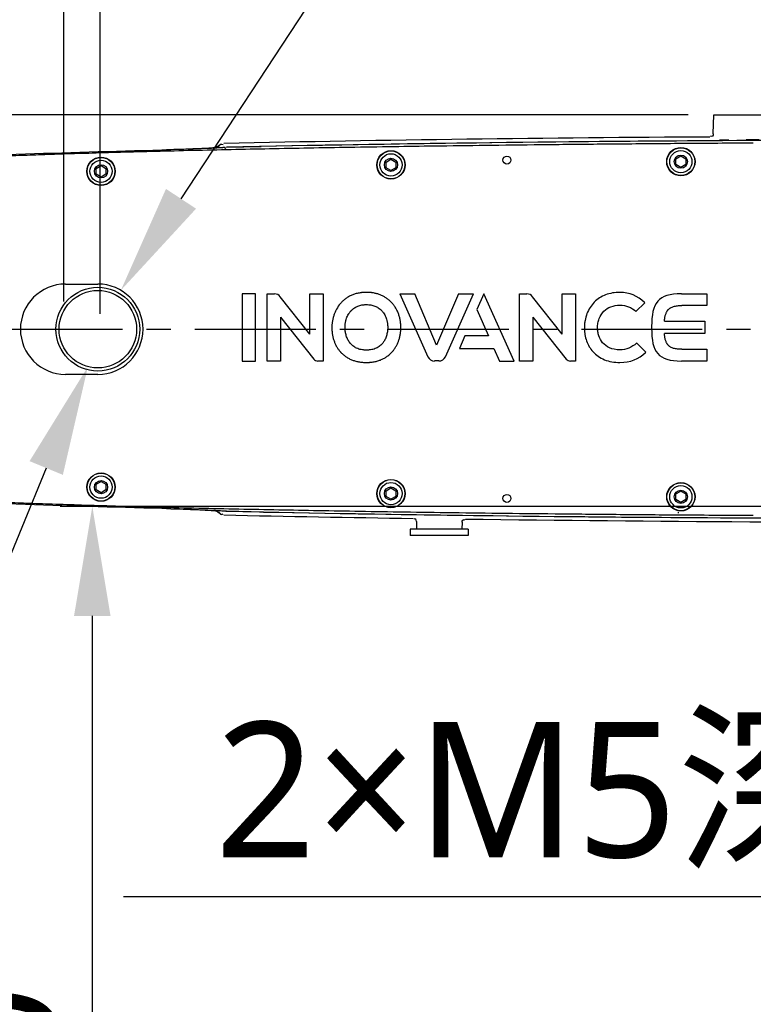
# Model space of a CAD drawing. Header units: millimetres. Extents: x 7426 to 8300, y 124 to 421.
# Tile 56 of 135: x 7979 to 7991, y 263 to 279. Entities that reach past the tile are written whole.
import ezdxf
from ezdxf import colors
from ezdxf.entities.mleader import LeaderData, LeaderLine
from ezdxf.math import Vec2, Vec3

# ---------------------------------------------------------------- set-up
doc = ezdxf.new("R2010")
doc.units = ezdxf.units.MM
doc.linetypes.add('BANKLINE1', pattern=[5.5, 4, -1.5])
doc.linetypes.add('CENTER', pattern=[0.6, 0.375, -0.075, 0.075, -0.075])
for name, color, linetype in [('00_COMPONENTS', 7, 'BANKLINE1'), ('BREP_1_DXF_CONTINUOUS_LINE', 7, 'Continuous'), ('BREP_2_DXF_CONTINUOUS_LINE', 7, 'Continuous'), ('BREP_3_DXF_CONTINUOUS_LINE', 7, 'Continuous'), ('BREP_4_DXF_CONTINUOUS_LINE', 7, 'Continuous'), ('BREP_5_DXF_CONTINUOUS_LINE', 7, 'Continuous'), ('BREP_6_DXF_CONTINUOUS_LINE', 7, 'Continuous'), ('BREP_7_DXF_CONTINUOUS_LINE', 7, 'Continuous'), ('BREP_8_DXF_CONTINUOUS_LINE', 7, 'Continuous'), ('DIM', 7, 'Continuous'), ('外形图', 7, 'Continuous')]:
    doc.layers.add(name, color=color, linetype=linetype)
doc.styles.add('微软雅黑', font='msyh.ttc')
doc.dimstyles.new('尺寸标注_1_20比例', dxfattribs={"dimtxt": 2.1, "dimasz": 1.7, "dimexe": 0.5, "dimexo": 0.4, "dimgap": 0.5, "dimtad": 1, "dimdec": 1, "dimlfac": 20, "dimdsep": 46, "dimtxsty": '微软雅黑', "dimcen": 0.09, "dimadec": 0, "dimazin": 0, "dimtp": 0.01, "dimtm": 0.01, "dimtfac": 1, "dimtdec": 1, "dimtofl": 0, "dimtmove": 0, "dimatfit": 3, "dimfxl": 1, "dimtolj": 1, "dimarcsym": 0})

# ---------------------------------------------------------------- blocks, each defined once
blk = doc.blocks.new('*D1463')
at = {"layer": 'Defpoints', "color": 0}
for p in [(7976.553, 285.592), (7972.253, 275.094), (7976.553, 275.094)]:
    blk.add_point(p, dxfattribs=at)
at = {"layer": '外形图', "color": 0, "lineweight": -2, "ltscale": 20}
for p, q in [((7972.253, 275.494), (7972.253, 286.092)), ((7976.553, 275.494), (7976.553, 286.092)), ((7970.553, 285.592), (7968.853, 285.592)), ((7972.253, 285.592), (7976.553, 285.592)), ((7978.253, 285.592), (7979.953, 285.592))]:
    blk.add_line(p, q, dxfattribs=at)
at = {"layer": '外形图', "color": 0}
for points in [[(7970.553, 285.309), (7970.553, 285.876), (7972.253, 285.592)], [(7978.253, 285.876), (7978.253, 285.309), (7976.553, 285.592)]]:
    blk.add_solid(points, dxfattribs=at)
at = {"layer": '外形图', "color": 0, "insert": (7974.403, 287.177), "char_height": 2.1, "attachment_point": 5, "style": '微软雅黑'}
blk.add_mtext('\\A1;86', dxfattribs=at)
blk = doc.blocks.new('*D1504')
at = {"layer": '00_COMPONENTS', "color": 0, "linetype": 'ByBlock', "lineweight": -2, "ltscale": 20}
for p, q in [((7979.978, 274.177), (7979.978, 280.905)), ((7980.538, 273.985), (7980.538, 280.905)), ((7978.278, 280.405), (7976.578, 280.405)), ((7982.238, 280.405), (7983.938, 280.405))]:
    blk.add_line(p, q, dxfattribs=at)
at = {"layer": '00_COMPONENTS', "color": 0}
for points in [[(7978.278, 280.122), (7978.278, 280.689), (7979.978, 280.405)], [(7982.238, 280.689), (7982.238, 280.122), (7980.538, 280.405)]]:
    blk.add_solid(points, dxfattribs=at)
at = {"layer": 'Defpoints', "color": 0}
for p in [(7979.978, 280.405), (7979.978, 273.777), (7980.538, 273.585)]:
    blk.add_point(p, dxfattribs=at)
at = {"layer": '00_COMPONENTS', "color": 0, "insert": (7980.282, 281.996), "char_height": 2.1, "attachment_point": 5, "style": '微软雅黑'}
blk.add_mtext('\\A1;\\A1;10', dxfattribs=at)
blk = doc.blocks.new('123')
at = {"layer": 'BREP_1_DXF_CONTINUOUS_LINE', "color": 7, "linetype": 'Continuous'}
for p, q in [((17.5, -10.43), (17.5, 0.01)), ((17.5, 0.01), (20.95, 0.01)), ((20.95, 0.01), (20.95, -17.36)), ((6.49, -17.36), (6.49, -0.01)), ((6.49, -0.01), (8.36, -0.01)), ((17.5, -10.43), (9.85, -0.75)), ((9.93, -6.02), (9.93, -17.36)), ((9.93, -6.02), (18.52, -16.84)), ((9.93, -17.36), (6.49, -17.36)), ((20.95, -17.36), (19.59, -17.36))]:
    blk.add_line(p, q, dxfattribs=at)
for points in [[(9.85, -0.75), (9.5, -0.3), (8.96, -0.01), (8.36, -0.01)], [(18.52, -16.84), (18.77, -17.16), (19.16, -17.36), (19.59, -17.36)]]:
    blk.add_open_spline(points, degree=3, dxfattribs=at)
at = {"layer": 'BREP_2_DXF_CONTINUOUS_LINE', "color": 7, "linetype": 'Continuous'}
for p, q in [((62.43, 0), (60.62, -4.03)), ((70.21, -17.35), (62.43, 0)), ((60.62, -4.03), (63.61, -10.89)), ((57.54, -10.89), (56.1, -14.12)), ((63.61, -10.89), (57.54, -10.89)), ((56.1, -14.12), (65.01, -14.12)), ((65.01, -14.12), (66.45, -17.35)), ((66.45, -17.35), (70.21, -17.35))]:
    blk.add_line(p, q, dxfattribs=at)
at = {"layer": 'BREP_3_DXF_CONTINUOUS_LINE', "color": 7, "linetype": 'Continuous'}
for p, q in [((40.7, 0), (47.98, -16.24)), ((40.7, 0), (44.56, 0)), ((50.23, -13.26), (44.56, 0)), ((55.9, 0), (50.23, -13.26)), ((52.47, -16.24), (59.76, 0)), ((55.9, 0), (59.76, 0)), ((50.77, -17.34), (49.69, -17.34))]:
    blk.add_line(p, q, dxfattribs=at)
for centre, start, end in [((49.69, -15.48), 204.0204, 270.0145), ((50.77, -15.47), 270.0224, 335.7905)]:
    blk.add_arc(centre, 1.87, start, end, dxfattribs=at)
at = {"layer": 'BREP_4_DXF_CONTINUOUS_LINE', "color": 7, "linetype": 'Continuous'}
for p, q in [((101.69, -4.59), (104, -2.36)), ((104, -2.36), (103.92, -2.28)), ((101.61, -4.52), (101.69, -4.59)), ((101.86, -12.68), (101.78, -12.76)), ((104.22, -15.06), (101.86, -12.68)), ((104.14, -15.14), (104.22, -15.06))]:
    blk.add_line(p, q, dxfattribs=at)
for points, knots in [([(97.55, 0.37), (96.21, 0.37), (94.34, 0.04), (92.24, -1.01), (90.89, -2.11), (89.78, -3.49), (88.97, -5.1), (88.56, -6.58), (88.39, -7.82), (88.35, -8.76), (88.39, -9.67), (88.54, -10.82), (88.9, -12.19), (89.58, -13.68), (90.57, -15.04), (91.87, -16.19), (94.06, -17.36), (96.07, -17.72), (97.55, -17.72)], [0, 0, 0, 0, 0.123703, 0.185554, 0.247405, 0.309485, 0.371565, 0.433646, 0.464686, 0.495726, 0.524925, 0.554123, 0.612521, 0.670919, 0.729317, 0.796987, 0.864658, 1, 1, 1, 1]), ([(97.55, -14.46), (95.44, -14.46), (93.27, -13.36), (92.13, -11.17), (91.82, -9.81), (91.73, -8.7), (91.83, -7.54), (92.25, -6.02), (93.27, -4.4), (95.13, -3.21), (96.7, -2.93), (97.55, -2.93)], [0, 0, 0, 0, 0.228721, 0.343081, 0.400261, 0.457441, 0.526086, 0.59473, 0.732019, 0.866009, 1, 1, 1, 1])]:
    blk.add_open_spline(points, degree=3, knots=knots, dxfattribs=at)
for points in [[(103.92, -2.28), (102.16, -0.55), (99.96, 0.37), (97.55, 0.37)], [(97.55, -2.93), (99.13, -2.93), (100.57, -3.5), (101.61, -4.52)], [(101.78, -12.76), (100.73, -13.81), (99.11, -14.46), (97.55, -14.46)], [(97.55, -17.72), (100.15, -17.72), (102.43, -16.83), (104.14, -15.14)]]:
    blk.add_open_spline(points, degree=3, dxfattribs=at)
at = {"layer": 'BREP_5_DXF_CONTINUOUS_LINE', "color": 7, "linetype": 'Continuous'}
blk.add_line((32.11, -17.72), (32.86, -17.69), dxfattribs=at)
for points, knots in [([(32.1, 0.37), (32.09, 0.37), (32.08, 0.37), (32.05, 0.37), (32.01, 0.37), (31.95, 0.37), (31.88, 0.36), (31.79, 0.36), (31.67, 0.36), (31.48, 0.35), (31.25, 0.34), (30.98, 0.31), (30.72, 0.28), (30.37, 0.23), (29.95, 0.16), (29.46, 0.04), (28.84, -0.14), (28.1, -0.43), (27.3, -0.85), (26.57, -1.35), (25.91, -1.92), (25.13, -2.75), (24.49, -3.69), (24, -4.7), (23.7, -5.48), (23.5, -6.16), (23.38, -6.7), (23.31, -7.12), (23.25, -7.53), (23.21, -7.88), (23.19, -8.15), (23.19, -8.33), (23.18, -8.46), (23.18, -8.57), (23.18, -8.65), (23.18, -8.71), (23.18, -8.75), (23.18, -8.78), (23.18, -8.79), (23.18, -8.81), (23.18, -8.84), (23.18, -8.89), (23.18, -8.94), (23.18, -9.02), (23.18, -9.11), (23.19, -9.26), (23.2, -9.44), (23.21, -9.66), (23.23, -9.88), (23.26, -10.17), (23.32, -10.52), (23.4, -10.95), (23.52, -11.5), (23.73, -12.17), (24.04, -12.93), (24.35, -13.54), (24.63, -14), (24.85, -14.33), (25.05, -14.59), (25.2, -14.77), (25.29, -14.88), (25.35, -14.95), (25.43, -15.04), (25.53, -15.15), (25.71, -15.34), (25.98, -15.59), (26.32, -15.88), (26.8, -16.24), (27.43, -16.64), (28.25, -17.03), (29.13, -17.33), (30.07, -17.55), (30.89, -17.66), (31.57, -17.71), (31.93, -17.72), (32.11, -17.72), (32.11, -17.72)], [0, 0, 0, 0, 0.000325, 0.000651, 0.001301, 0.002602, 0.003903, 0.005204, 0.007806, 0.010409, 0.015613, 0.020817, 0.026021, 0.031226, 0.041634, 0.052043, 0.062451, 0.083269, 0.104086, 0.124903, 0.14572, 0.166537, 0.208171, 0.228989, 0.249806, 0.270623, 0.281031, 0.29144, 0.301849, 0.312257, 0.317461, 0.322666, 0.325268, 0.32787, 0.330472, 0.331773, 0.332424, 0.333074, 0.333725, 0.334375, 0.335676, 0.338279, 0.340881, 0.343483, 0.348687, 0.353891, 0.3643, 0.374709, 0.385117, 0.395526, 0.416343, 0.43716, 0.457977, 0.499612, 0.541246, 0.58288, 0.603697, 0.624514, 0.645332, 0.65574, 0.660944, 0.666149, 0.671353, 0.676557, 0.686966, 0.707783, 0.7286, 0.749417, 0.791052, 0.832686, 0.87432, 0.915954, 0.957589, 0.978406, 0.999223, 1, 1, 1, 1]), ([(35.91, -17), (36.19, -16.88), (36.74, -16.62), (37.37, -16.22), (37.84, -15.85), (38.13, -15.61), (38.34, -15.4), (38.5, -15.24), (38.63, -15.11), (38.73, -15), (38.81, -14.91), (38.87, -14.84), (38.96, -14.73), (39.1, -14.55), (39.3, -14.29), (39.52, -13.96), (39.8, -13.5), (40.11, -12.89), (40.42, -12.13), (40.66, -11.33), (40.84, -10.5), (40.94, -9.78), (40.97, -9.27), (40.98, -9.01), (40.99, -8.86), (40.99, -8.75), (40.99, -8.63), (40.99, -8.47), (40.98, -8.19), (40.96, -7.8), (40.91, -7.33), (40.81, -6.71), (40.64, -5.96), (40.36, -5.09), (39.99, -4.26), (39.55, -3.47), (39.12, -2.87), (38.74, -2.42), (38.43, -2.09), (38.13, -1.8), (37.7, -1.44), (37.14, -1.02), (36.41, -0.6), (35.76, -0.31), (35.22, -0.11), (34.8, 0.01), (34.38, 0.12), (33.94, 0.21), (33.57, 0.27), (33.26, 0.31), (33.04, 0.33), (32.84, 0.34), (32.69, 0.35), (32.57, 0.36), (32.45, 0.36), (32.35, 0.36), (32.27, 0.37), (32.22, 0.37), (32.18, 0.37), (32.16, 0.37), (32.13, 0.37), (32.11, 0.37), (32.1, 0.37), (32.1, 0.37), (32.1, 0.37)], [0, 0, 0, 0, 0.035714, 0.071429, 0.089286, 0.107143, 0.116071, 0.125, 0.133929, 0.138393, 0.142857, 0.147321, 0.151786, 0.160714, 0.178571, 0.196429, 0.214286, 0.25, 0.285714, 0.321429, 0.357143, 0.392857, 0.410714, 0.419643, 0.424107, 0.428571, 0.433036, 0.4375, 0.446429, 0.464286, 0.482143, 0.5, 0.535714, 0.571429, 0.607143, 0.642857, 0.678571, 0.696429, 0.714286, 0.732143, 0.75, 0.785714, 0.821429, 0.857143, 0.875, 0.892857, 0.910714, 0.928571, 0.946429, 0.955357, 0.964286, 0.973214, 0.977679, 0.982143, 0.986607, 0.991071, 0.993304, 0.995536, 0.996652, 0.997768, 0.998884, 0.999442, 0.999721, 1, 1, 1, 1]), ([(36.74, -12.09), (36.61, -12.31), (36.28, -12.8), (35.6, -13.48), (34.82, -13.97), (34.08, -14.26), (33.48, -14.42), (32.93, -14.5), (32.46, -14.53), (32.09, -14.54), (31.73, -14.53), (31.26, -14.5), (30.71, -14.42), (30.11, -14.26), (29.38, -13.97), (28.59, -13.49), (27.85, -12.74), (27.37, -12.01), (27.08, -11.37), (26.9, -10.88), (26.77, -10.37), (26.68, -9.94), (26.63, -9.6), (26.61, -9.38), (26.59, -9.21), (26.58, -9.08), (26.58, -8.97), (26.58, -8.89), (26.58, -8.85), (26.57, -8.82), (26.57, -8.8), (26.57, -8.77), (26.57, -8.72), (26.57, -8.65), (26.57, -8.57), (26.57, -8.46), (26.58, -8.33), (26.59, -8.11), (26.61, -7.84), (26.66, -7.52), (26.71, -7.21), (26.81, -6.8), (26.96, -6.31), (27.19, -5.75), (27.41, -5.34), (27.55, -5.12), (27.59, -5.06)], [0, 0, 0, 0, 0.037506, 0.090006, 0.142507, 0.168757, 0.195007, 0.221257, 0.234382, 0.247507, 0.260632, 0.273757, 0.300007, 0.326257, 0.352508, 0.405008, 0.457508, 0.510008, 0.536258, 0.562508, 0.588759, 0.615009, 0.628134, 0.641259, 0.647821, 0.654384, 0.660946, 0.664228, 0.665868, 0.667509, 0.66915, 0.67079, 0.674071, 0.680634, 0.687197, 0.693759, 0.706884, 0.720009, 0.746259, 0.772509, 0.79876, 0.82501, 0.87751, 0.93001, 0.98251, 1, 1, 1, 1]), ([(27.59, -5.06), (27.66, -4.95), (27.79, -4.77), (27.97, -4.55), (28.1, -4.41), (28.17, -4.34), (28.2, -4.3)], [0, 0, 0, 0, 0.400072, 0.700036, 0.850018, 1, 1, 1, 1]), ([(28.2, -4.3), (28.23, -4.27), (28.29, -4.21), (28.42, -4.09), (28.64, -3.89), (28.99, -3.64), (29.43, -3.37), (29.91, -3.16), (30.41, -2.99), (30.94, -2.88), (31.41, -2.82), (31.8, -2.79), (32.2, -2.78), (32.68, -2.8), (33.42, -2.9), (34.11, -3.08), (34.73, -3.36), (35.17, -3.62), (35.51, -3.87), (35.74, -4.06), (35.86, -4.18), (35.95, -4.27), (36.05, -4.38), (36.18, -4.52), (36.4, -4.78), (36.67, -5.18), (36.96, -5.71), (37.19, -6.27), (37.35, -6.76), (37.44, -7.17), (37.5, -7.49), (37.55, -7.81), (37.57, -8.08), (37.58, -8.3), (37.59, -8.43), (37.59, -8.55), (37.59, -8.63), (37.59, -8.7), (37.59, -8.75), (37.59, -8.78), (37.59, -8.79), (37.59, -8.8)], [0, 0, 0, 0, 0.010417, 0.020833, 0.041667, 0.083333, 0.125, 0.166667, 0.208333, 0.25, 0.291667, 0.3125, 0.333333, 0.375, 0.416667, 0.5, 0.541667, 0.583333, 0.625, 0.645833, 0.65625, 0.666667, 0.677083, 0.6875, 0.708333, 0.75, 0.791667, 0.833333, 0.875, 0.895833, 0.916667, 0.9375, 0.958333, 0.96875, 0.979167, 0.984375, 0.989583, 0.994792, 0.997396, 0.998698, 1, 1, 1, 1]), ([(37.59, -8.8), (37.59, -8.8), (37.59, -8.83), (37.59, -8.87), (37.59, -8.95), (37.58, -9.06), (37.58, -9.19), (37.56, -9.36), (37.54, -9.58), (37.49, -9.93), (37.41, -10.36), (37.28, -10.87), (37.1, -11.36), (36.92, -11.77), (36.79, -12.01), (36.74, -12.09)], [0, 0, 0, 0, 0.009511, 0.019022, 0.038045, 0.07609, 0.114134, 0.152179, 0.228269, 0.304358, 0.456537, 0.608717, 0.760896, 0.913075, 1, 1, 1, 1]), ([(32.86, -17.69), (32.95, -17.69), (33.37, -17.65), (34.11, -17.55), (35.04, -17.33), (35.63, -17.12), (35.91, -17)], [0, 0, 0, 0, 0.079012, 0.386008, 0.693004, 1, 1, 1, 1])]:
    blk.add_open_spline(points, degree=3, knots=knots, dxfattribs=at)
at = {"layer": 'BREP_6_DXF_CONTINUOUS_LINE', "color": 7, "linetype": 'Continuous'}
for p, q in [((0, 0), (0, -17.35)), ((3.42, 0), (0, 0)), ((3.42, -17.35), (3.42, 0)), ((0, -17.35), (3.42, -17.35))]:
    blk.add_line(p, q, dxfattribs=at)
at = {"layer": 'BREP_7_DXF_CONTINUOUS_LINE', "color": 7, "linetype": 'Continuous'}
for p, q in [((82.66, 0.01), (86.11, 0.01)), ((82.66, -10.43), (82.66, 0.01)), ((86.11, 0.01), (86.11, -17.36)), ((71.65, -17.36), (71.65, -0.01)), ((71.65, -0.01), (73.52, -0.01)), ((82.66, -10.43), (75.01, -0.75)), ((75.1, -6.02), (75.1, -17.36)), ((75.1, -6.02), (83.69, -16.84)), ((75.1, -17.36), (71.65, -17.36)), ((86.11, -17.36), (84.76, -17.36))]:
    blk.add_line(p, q, dxfattribs=at)
for points in [[(75.01, -0.75), (74.67, -0.3), (74.13, -0.01), (73.52, -0.01)], [(83.69, -16.84), (83.93, -17.16), (84.32, -17.36), (84.76, -17.36)]]:
    blk.add_open_spline(points, degree=3, dxfattribs=at)
at = {"layer": 'BREP_8_DXF_CONTINUOUS_LINE', "color": 7, "linetype": 'Continuous'}
for p, q in [((113.43, 0), (120, 0)), ((120, 0), (120, -3.03)), ((120, -3.03), (113.51, -3.03)), ((109.05, -7.06), (119.44, -7.06)), ((119.44, -7.06), (119.44, -10.29)), ((105.72, -8.46), (105.72, -8.67)), ((105.72, -8.69), (105.72, -8.67)), ((105.72, -8.69), (105.72, -8.9)), ((119.44, -10.29), (109.05, -10.29)), ((113.51, -14.33), (120, -14.33)), ((120, -14.33), (120, -17.36)), ((120, -17.36), (113.43, -17.36))]:
    blk.add_line(p, q, dxfattribs=at)
for points in [[(113.43, 0), (107.38, 0), (105.72, -2.32), (105.72, -8.46)], [(105.72, -8.9), (105.72, -15.04), (107.38, -17.36), (113.43, -17.36)]]:
    blk.add_open_spline(points, degree=3, dxfattribs=at)
for points in [[(109.05, -7.06), (109.07, -6.76), (109.13, -6.18), (109.27, -5.52), (109.44, -5.04), (109.56, -4.76), (109.67, -4.56), (109.76, -4.41), (109.85, -4.3), (109.91, -4.22), (109.94, -4.18), (109.97, -4.15), (110, -4.11), (110.05, -4.06), (110.14, -3.97), (110.26, -3.86), (110.43, -3.73), (110.66, -3.58), (110.98, -3.42), (111.55, -3.22), (112.36, -3.06), (113.11, -3.03), (113.51, -3.03)], [(113.51, -14.33), (113.11, -14.33), (112.36, -14.3), (111.55, -14.14), (110.98, -13.94), (110.66, -13.78), (110.43, -13.63), (110.26, -13.5), (110.14, -13.39), (110.05, -13.3), (110, -13.25), (109.97, -13.21), (109.94, -13.18), (109.91, -13.14), (109.85, -13.06), (109.76, -12.95), (109.67, -12.8), (109.56, -12.6), (109.44, -12.32), (109.27, -11.84), (109.13, -11.18), (109.07, -10.6), (109.05, -10.29)]]:
    blk.add_open_spline(points, degree=3, knots=[0, 0, 0, 0, 0.125, 0.25, 0.3125, 0.375, 0.40625, 0.4375, 0.46875, 0.484375, 0.492188, 0.5, 0.507812, 0.515625, 0.53125, 0.5625, 0.59375, 0.625, 0.6875, 0.75, 0.875, 1, 1, 1, 1], dxfattribs=at)
blk = doc.blocks.new('*D1511')
at = {"layer": 'Defpoints', "color": 0}
for p in [(8002.205, 270.997), (7980.418, 251.497), (8003.253, 251.497)]:
    blk.add_point(p, dxfattribs=at)
at = {"layer": 'DIM', "color": 0, "linetype": 'ByBlock', "lineweight": -2, "ltscale": 20}
for p, q in [((8001.805, 270.997), (7979.918, 270.997)), ((7980.418, 269.297), (7980.418, 253.197)), ((8002.853, 251.497), (7979.918, 251.497))]:
    blk.add_line(p, q, dxfattribs=at)
at = {"layer": 'DIM', "color": 0}
for points in [[(7980.701, 269.297), (7980.134, 269.297), (7980.418, 270.997)], [(7980.134, 253.197), (7980.701, 253.197), (7980.418, 251.497)]]:
    blk.add_solid(points, dxfattribs=at)
at = {"layer": 'DIM', "color": 0, "insert": (7978.832, 261.247), "char_height": 2.1, "attachment_point": 5, "rotation": 90, "style": '微软雅黑'}
blk.add_mtext('\\A1;390', dxfattribs=at)
blk = doc.blocks.new('*D1521')
at = {"layer": 'Defpoints', "color": 0}
for p in [(7972.253, 275.472), (8011.003, 220.145), (8011.003, 204.003)]:
    blk.add_point(p, dxfattribs=at)
at = {"layer": 'DIM', "color": 0, "linetype": 'ByBlock', "lineweight": -2, "ltscale": 20}
for p, q in [((7972.253, 275.072), (7972.253, 203.503)), ((8011.003, 219.745), (8011.003, 203.503)), ((7973.953, 204.003), (8009.303, 204.003))]:
    blk.add_line(p, q, dxfattribs=at)
at = {"layer": 'DIM', "color": 0}
for points in [[(7973.953, 204.287), (7973.953, 203.72), (7972.253, 204.003)], [(8009.303, 203.72), (8009.303, 204.287), (8011.003, 204.003)]]:
    blk.add_solid(points, dxfattribs=at)
at = {"layer": 'DIM', "color": 0, "insert": (7991.628, 205.571), "char_height": 2.1, "attachment_point": 5, "style": '微软雅黑'}
blk.add_mtext('\\A1;775', dxfattribs=at)
blk = doc.blocks.new('*D1527')
at = {"layer": 'Defpoints', "color": 0}
for p in [(7990.065, 277.072), (7967.175, 273.747), (7970.011, 273.747)]:
    blk.add_point(p, dxfattribs=at)
at = {"layer": 'DIM', "color": 0, "lineweight": -2}
for p, q in [((7967.175, 278.772), (7967.175, 286.665)), ((7989.665, 277.072), (7966.675, 277.072)), ((7967.175, 277.072), (7967.175, 273.747)), ((7969.611, 273.747), (7966.675, 273.747)), ((7967.175, 272.047), (7967.175, 270.347))]:
    blk.add_line(p, q, dxfattribs=at)
at = {"layer": 'DIM', "color": 0}
for points in [[(7966.892, 278.772), (7967.458, 278.772), (7967.175, 277.072)], [(7967.458, 272.047), (7966.892, 272.047), (7967.175, 273.747)]]:
    blk.add_solid(points, dxfattribs=at)
at = {"layer": 'DIM', "color": 0, "insert": (7965.589, 283.569), "char_height": 2.1, "attachment_point": 5, "rotation": 90, "style": '微软雅黑', "bg_fill": 3, "box_fill_scale": 1.1, "bg_fill_color": 256, "bg_fill_true_color": 13158600, "bg_fill_transparency": 0}
blk.add_mtext('\\A1;66.5', dxfattribs=at)

msp = doc.modelspace()

# ---------------------------------------------------------------- linework, layer by layer
at = {"layer": '外形图', "linetype": 'Continuous'}
for p, q in [((7990.0545, 276.7773), (7990.0648, 277.0716)), ((7990.0648, 277.0716), (7990.8421, 277.0716)), ((7981.6166, 276.5317), (7981.5716, 276.5305)), ((7981.6828, 276.5335), (7981.6166, 276.5317)), ((7981.6833, 276.5332), (7981.6387, 276.5321)), ((7981.7469, 276.5355), (7981.6828, 276.5335)), ((7981.7618, 276.5353), (7981.6833, 276.5332)), ((7981.8089, 276.5374), (7981.7469, 276.5355)), ((7981.8379, 276.5374), (7981.7618, 276.5353)), ((7981.8682, 276.5394), (7981.8089, 276.5374)), ((7981.9111, 276.5397), (7981.8379, 276.5374)), ((7981.9248, 276.5414), (7981.8682, 276.5394)), ((7981.9809, 276.5419), (7981.9111, 276.5397)), ((7981.9783, 276.5435), (7981.9248, 276.5414)), ((7982.0287, 276.5455), (7981.9783, 276.5435)), ((7982.0471, 276.5442), (7981.9809, 276.5419)), ((7982.0757, 276.5475), (7982.0287, 276.5455)), ((7982.1092, 276.5465), (7982.0471, 276.5442)), ((7982.1192, 276.5494), (7982.0757, 276.5475)), ((7982.167, 276.5488), (7982.1092, 276.5465)), ((7982.159, 276.5514), (7982.1192, 276.5494)), ((7982.1952, 276.5532), (7982.159, 276.5514)), ((7982.2029, 276.5503), (7982.167, 276.5488)), ((7982.2277, 276.5551), (7982.1952, 276.5532)), ((7982.2368, 276.5518), (7982.2029, 276.5503)), ((7982.2564, 276.5568), (7982.2277, 276.5551)), ((7982.2686, 276.5533), (7982.2368, 276.5518)), ((7982.2889, 276.5591), (7982.2564, 276.5568)), ((7982.2982, 276.5548), (7982.2686, 276.5533)), ((7982.2959, 276.5596), (7982.2889, 276.5591)), ((7982.3088, 276.5606), (7982.2959, 276.5596)), ((7982.3256, 276.5562), (7982.2982, 276.5548)), ((7982.32, 276.5616), (7982.3088, 276.5606)), ((7982.3507, 276.5576), (7982.3256, 276.5562)), ((7982.3414, 276.5655), (7982.3281, 276.5563)), ((7982.411, 276.613), (7982.3414, 276.5655)), ((7982.3737, 276.5589), (7982.3507, 276.5576)), ((7982.3944, 276.5603), (7982.3737, 276.5589)), ((7982.4129, 276.5615), (7982.3944, 276.5603)), ((7982.4364, 276.5633), (7982.4129, 276.5615)), ((7982.479, 276.5678), (7982.4795, 276.5679)), ((7982.5004, 276.5709), (7983.0366, 276.5821)), ((7984.9772, 276.3407), (7985.0534, 276.3847)), ((7985.0534, 276.3847), (7985.1297, 276.3407)), ((7989.4772, 276.3907), (7989.5534, 276.4347)), ((7989.4772, 276.3026), (7989.4772, 276.3907)), ((7989.5534, 276.4347), (7989.6297, 276.3907)), ((7989.6297, 276.3907), (7989.6297, 276.3026)), ((7980.4772, 276.2407), (7980.5534, 276.2847)), ((7980.4772, 276.1526), (7980.4772, 276.2407)), ((7980.5534, 276.2847), (7980.6297, 276.2407)), ((7980.6297, 276.2407), (7980.6297, 276.1526)), ((7984.9772, 276.2526), (7984.9772, 276.3407)), ((7985.0534, 276.2086), (7984.9772, 276.2526)), ((7985.1297, 276.2526), (7985.0534, 276.2086)), ((7985.1297, 276.3407), (7985.1297, 276.2526)), ((7989.5534, 276.2586), (7989.4772, 276.3026)), ((7989.6297, 276.3026), (7989.5534, 276.2586)), ((7980.5534, 276.1086), (7980.4772, 276.1526)), ((7980.6297, 276.1526), (7980.5534, 276.1086)), ((7980.0034, 274.448), (7980.5034, 274.448)), ((7980.5034, 273.0453), (7980.0034, 273.0453)), ((7980.4772, 271.3407), (7980.5534, 271.3847)), ((7980.4772, 271.2526), (7980.4772, 271.3407)), ((7980.5534, 271.3847), (7980.6297, 271.3407)), ((7980.6297, 271.3407), (7980.6297, 271.2526)), ((7980.5534, 271.2086), (7980.4772, 271.2526)), ((7980.6297, 271.2526), (7980.5534, 271.2086)), ((7984.9772, 271.2407), (7985.0534, 271.2847)), ((7984.9772, 271.1526), (7984.9772, 271.2407)), ((7985.0534, 271.2847), (7985.1297, 271.2407)), ((7985.1297, 271.2407), (7985.1297, 271.1526)), ((7989.4772, 271.1907), (7989.5534, 271.2347)), ((7989.4772, 271.1026), (7989.4772, 271.1907)), ((7989.5534, 271.2347), (7989.6297, 271.1907)), ((7989.6297, 271.1907), (7989.6297, 271.1026)), ((7985.0534, 271.1086), (7984.9772, 271.1526)), ((7985.1297, 271.1526), (7985.0534, 271.1086)), ((7989.5534, 271.0586), (7989.4772, 271.1026)), ((7989.6297, 271.1026), (7989.5534, 271.0586)), ((7981.5698, 270.9629), (7981.6371, 270.9611)), ((7981.6371, 270.9611), (7981.7025, 270.9592)), ((7981.6387, 270.9612), (7981.7061, 270.9595)), ((7981.7025, 270.9592), (7981.7658, 270.9573)), ((7981.7061, 270.9595), (7981.7713, 270.9578)), ((7981.7658, 270.9573), (7981.8266, 270.9553)), ((7981.7713, 270.9578), (7981.8347, 270.956)), ((7981.8266, 270.9553), (7981.8849, 270.9533)), ((7981.8347, 270.956), (7981.8961, 270.9541)), ((7981.8849, 270.9533), (7981.9402, 270.9513)), ((7981.8961, 270.9541), (7981.9551, 270.9522)), ((7981.9402, 270.9513), (7981.9925, 270.9493)), ((7981.9551, 270.9522), (7982.0116, 270.9503)), ((7981.9925, 270.9493), (7982.0417, 270.9473)), ((7982.0116, 270.9503), (7982.0654, 270.9484)), ((7982.0417, 270.9473), (7982.0875, 270.9453)), ((7982.0654, 270.9484), (7982.1163, 270.9465)), ((7982.0875, 270.9453), (7982.1299, 270.9434)), ((7982.1163, 270.9465), (7982.1642, 270.9446)), ((7982.1299, 270.9434), (7982.1688, 270.9415)), ((7982.1642, 270.9446), (7982.209, 270.9427)), ((7982.1688, 270.9415), (7982.2041, 270.9396)), ((7982.2041, 270.9396), (7982.2358, 270.9378)), ((7982.209, 270.9427), (7982.2506, 270.9408)), ((7982.2358, 270.9378), (7982.2637, 270.936)), ((7982.2506, 270.9408), (7982.2889, 270.939)), ((7982.2637, 270.936), (7982.2802, 270.9349)), ((7982.2802, 270.9349), (7982.2951, 270.9338)), ((7982.2889, 270.939), (7982.3239, 270.9372)), ((7982.3239, 270.9372), (7982.3555, 270.9354)), ((7982.3281, 270.937), (7982.4029, 270.8858)), ((7982.3555, 270.9354), (7982.3836, 270.9337)), ((7982.3836, 270.9337), (7982.4081, 270.9321)), ((7982.4029, 270.8858), (7982.411, 270.8803)), ((7983.0756, 270.9104), (7982.5004, 270.9224)), ((7985.4477, 270.763), (7985.4508, 270.6467)), ((7986.1588, 270.7523), (7986.156, 270.6467)), ((7985.3534, 270.6467), (7985.3534, 270.5467)), ((7986.2534, 270.6467), (7985.3534, 270.6467)), ((7986.2534, 270.6467), (7986.2534, 270.5467)), ((7986.2534, 270.5467), (7985.3534, 270.5467))]:
    msp.add_line(p, q, dxfattribs=at)
at = {"layer": '外形图', "linetype": 'CENTER', "ltscale": 5}
msp.add_line((7970.0105, 273.7467), (8010.4048, 273.7467), dxfattribs=at)
at = {"layer": '外形图', "linetype": 'Continuous'}
for points in [[(7982.3385, 276.5635), (7982.3374, 276.5633), (7982.3337, 276.5629), (7982.3295, 276.5625), (7982.325, 276.562), (7982.32, 276.5616)], [(7982.4602, 276.5655), (7982.4551, 276.565), (7982.4494, 276.5644), (7982.4432, 276.5639), (7982.4364, 276.5633)], [(7982.4792, 276.5678), (7982.4786, 276.5677), (7982.4771, 276.5675), (7982.475, 276.5672), (7982.4721, 276.5668), (7982.4687, 276.5664), (7982.4647, 276.5659), (7982.4602, 276.5655)], [(7982.2951, 270.9338), (7982.3082, 270.9328), (7982.3141, 270.9323), (7982.3195, 270.9318), (7982.3246, 270.9313), (7982.3292, 270.9308), (7982.3333, 270.9304), (7982.3371, 270.93), (7982.3385, 270.9298)], [(7982.4081, 270.9321), (7982.4291, 270.9306), (7982.4381, 270.9298), (7982.4463, 270.9291), (7982.4536, 270.9285), (7982.46, 270.9279), (7982.4656, 270.9273), (7982.4703, 270.9267), (7982.474, 270.9263), (7982.4751, 270.9261)], [(7989.5204, 270.8954), (7989.518, 270.8953), (7989.5157, 270.8952), (7989.5133, 270.8954), (7989.5109, 270.8956), (7989.5085, 270.8961), (7989.5061, 270.8966)]]:
    msp.add_lwpolyline(points, dxfattribs=at)
for centre, radius in [((7989.5534, 276.3466), 0.22), ((7989.5534, 276.3466), 0.2157), ((7980.5534, 276.1966), 0.22), ((7980.5534, 276.1966), 0.2157), ((7985.0534, 276.2966), 0.22), ((7985.0534, 276.2966), 0.2157), ((7985.0534, 276.2966), 0.1725), ((7985.0534, 276.2966), 0.1026), ((7986.8534, 276.3716), 0.0625), ((7989.5534, 276.3466), 0.1725), ((7989.5534, 276.3466), 0.1026), ((7980.5534, 276.1966), 0.1725), ((7980.5534, 276.1966), 0.1026), ((7980.5034, 273.7467), 0.65), ((7980.5034, 273.7467), 0.6014), ((7980.5534, 271.2967), 0.22), ((7980.5534, 271.2967), 0.2157), ((7980.5534, 271.2967), 0.1725), ((7980.5534, 271.2967), 0.1026), ((7985.0534, 271.1967), 0.22), ((7985.0534, 271.1967), 0.2157), ((7985.0534, 271.1967), 0.1725), ((7989.5534, 271.1467), 0.22), ((7989.5534, 271.1467), 0.2157), ((7985.0534, 271.1967), 0.1026), ((7986.8534, 271.1217), 0.0625), ((7989.5534, 271.1467), 0.1725), ((7989.5534, 271.1467), 0.1026)]:
    msp.add_circle(centre, radius, dxfattribs=at)
for centre, radius, start, end in [((7992.8641, -223.5479), 500.2851, 90.327461, 91.191554), ((7990.2661, 285.2522), 8.5651, 269.25175, 270.20164), ((7995.2346, -494.8861), 771.5739, 90.0580024, 90.3384002), ((7995.2415, -496.5792), 773.267, 90.0695725, 90.3381717), ((7993.1201, -239.905), 516.5851, 90.270903, 91.177914), ((7993.3356, -260.2945), 536.9754, 90.283609, 91.09897), ((7980.0034, 273.7467), 0.7014, 90, 270), ((7980.5034, 273.7467), 0.7014, 270, 90), ((7982.5036, 271.0753), 0.153, 264.24526, 268.78056), ((7993.12, 787.3965), 516.5833, 268.822085, 269.72909), ((7993.3498, 809.1779), 538.3656, 268.906497, 269.715599), ((7990.9965, 666.762), 395.9897, 268.764857, 269.189977), ((7994.8966, 967.2652), 696.5185, 269.285381, 270.0113875), ((7995.2415, 1044.0737), 773.2682, 269.6618221, 269.9304273), ((7995.2347, 1042.3945), 771.5889, 269.6615951, 269.9419938)]:
    msp.add_arc(centre, radius, start, end, dxfattribs=at)
for points, knots in [([(7990.0545, 276.7773), (7990.0541, 276.7657), (7990.0523, 276.7401), (7990.0223, 276.7354), (7990.0145, 276.7415)], [0, 0, 0, 0, 0.5406081, 1, 1, 1, 1]), ([(7990.5681, 276.6888), (7990.5861, 276.6889), (7990.6526, 276.6894), (7990.719, 276.6905), (7990.7674, 276.6919)], [0, 0, 0, 0, 0.2719623, 1, 1, 1, 1]), ([(7976.8504, 276.3293), (7976.9206, 276.3338), (7977.0929, 276.3449), (7977.3677, 276.3603), (7977.6749, 276.3766), (7977.9824, 276.3915), (7978.2893, 276.4054), (7978.5968, 276.4186), (7978.9106, 276.4312), (7979.2402, 276.4437), (7979.5973, 276.4564), (7979.9927, 276.4696), (7980.4369, 276.4834), (7980.9349, 276.4977), (7981.4803, 276.5121), (7982.0565, 276.5261), (7982.6476, 276.5392), (7983.2482, 276.5514), (7983.8648, 276.5629), (7984.5096, 276.574), (7985.1576, 276.584), (7985.5924, 276.5902), (7985.7997, 276.593)], [0, 0, 0, 0, 0.0235801, 0.0578375, 0.0922142, 0.1266516, 0.1609875, 0.1951405, 0.2297865, 0.2661953, 0.3056776, 0.3494817, 0.3987676, 0.4545579, 0.5164118, 0.5815601, 0.6476619, 0.7145009, 0.7828633, 0.8542818, 0.9305441, 1, 1, 1, 1]), ([(7982.4721, 276.5632), (7982.473, 276.563), (7982.4747, 276.5627), (7982.4764, 276.5622), (7982.4772, 276.5619)], [0, 0, 0, 0, 0.4908378, 1, 1, 1, 1]), ([(7982.4747, 276.5622), (7982.476, 276.5619), (7982.4787, 276.561), (7982.4813, 276.5597), (7982.4826, 276.5591)], [0, 0, 0, 0, 0.4826078, 1, 1, 1, 1]), ([(7982.4772, 276.5619), (7982.4782, 276.5616), (7982.4803, 276.5608), (7982.4822, 276.5598), (7982.4832, 276.5593)], [0, 0, 0, 0, 0.486909, 1, 1, 1, 1]), ([(7982.4826, 276.5591), (7982.4837, 276.5585), (7982.4858, 276.5572), (7982.4879, 276.5558), (7982.4889, 276.5551)], [0, 0, 0, 0, 0.4843433, 1, 1, 1, 1]), ([(7982.4832, 276.5593), (7982.4843, 276.5588), (7982.4864, 276.5576), (7982.4885, 276.5562), (7982.4895, 276.5554)], [0, 0, 0, 0, 0.4847222, 1, 1, 1, 1]), ([(7985.7997, 276.593), (7985.8396, 276.5936), (7986.149, 276.5978), (7986.7509, 276.6054), (7987.6286, 276.6151), (7988.5567, 276.624), (7989.1923, 276.6292), (7989.5123, 276.6315)], [0, 0, 0, 0, 0.0322321, 0.2500481, 0.4863765, 0.7414389, 1, 1, 1, 1]), ([(7989.5123, 276.6315), (7989.5328, 276.6317), (7989.9213, 276.6345), (7990.3098, 276.6371), (7990.6778, 276.6392)], [0, 0, 0, 0, 0.0527277, 1, 1, 1, 1]), ([(7989.5203, 270.8617), (7989.1965, 270.8641), (7988.5563, 270.8693), (7987.6229, 270.8783), (7986.7433, 270.888), (7985.9335, 270.8983), (7985.1903, 270.9087), (7984.5042, 270.9194), (7983.8585, 270.9305), (7983.234, 270.9422), (7982.6148, 270.9548), (7981.9935, 270.9687), (7981.3798, 270.9837), (7980.7986, 270.9994), (7980.2733, 271.0148), (7979.8122, 271.0296), (7979.4077, 271.0435), (7979.0469, 271.0568), (7978.7159, 271.0698), (7978.4012, 271.083), (7978.0928, 271.0967), (7977.7857, 271.1112), (7977.4785, 271.1269), (7977.1715, 271.1439), (7976.9669, 271.1563), (7976.8649, 271.1629)], [0, 0, 0, 0, 0.0767292, 0.1517019, 0.2212016, 0.2851683, 0.3436184, 0.3973101, 0.4477788, 0.4966447, 0.5453146, 0.5945383, 0.6439243, 0.6907635, 0.7323194, 0.7684542, 0.8000816, 0.8282273, 0.8540109, 0.8785791, 0.9028723, 0.9271554, 0.951424, 0.9757754, 1, 1, 1, 1]), ([(7982.5006, 270.9224), (7982.496, 270.9225), (7982.4864, 270.9231), (7982.477, 270.9246), (7982.4723, 270.9258)], [0, 0, 0, 0, 0.4869689, 1, 1, 1, 1]), ([(7982.4883, 270.9231), (7982.4864, 270.9233), (7982.4826, 270.9238), (7982.4788, 270.9244), (7982.4769, 270.9248)], [0, 0, 0, 0, 0.4969493, 1, 1, 1, 1]), ([(7985.4477, 270.7634), (7985.4474, 270.7749), (7985.4458, 270.8004), (7985.4159, 270.8054), (7985.4081, 270.7995)], [0, 0, 0, 0, 0.540356, 1, 1, 1, 1]), ([(7986.1588, 270.752), (7986.1591, 270.7638), (7986.1607, 270.7898), (7986.1913, 270.7946), (7986.1991, 270.7885)], [0, 0, 0, 0, 0.5424871, 1, 1, 1, 1]), ([(7990.6777, 270.8541), (7990.3091, 270.8562), (7989.9233, 270.8587), (7989.5375, 270.8616), (7989.5203, 270.8617)], [0, 0, 0, 0, 0.9553393, 1, 1, 1, 1])]:
    msp.add_open_spline(points, degree=3, knots=knots, dxfattribs=at)
for points in [[(7977.1221, 276.3625), (7978.6261, 276.4507), (7980.1326, 276.4949), (7981.6387, 276.5321)], [(7982.3781, 276.5725), (7982.3849, 276.5889), (7982.3942, 276.6062), (7982.4091, 276.6159)], [(7982.4091, 276.6159), (7982.4204, 276.6232), (7982.4384, 276.621), (7982.4492, 276.6132)], [(7981.6387, 270.9612), (7980.1326, 270.9985), (7978.6261, 271.0426), (7977.1221, 271.1308)], [(7982.3781, 270.9208), (7982.3849, 270.9044), (7982.3942, 270.8871), (7982.4091, 270.8774)], [(7982.4091, 270.8774), (7982.4204, 270.8702), (7982.4383, 270.8723), (7982.4492, 270.8801)]]:
    msp.add_open_spline(points, degree=3, dxfattribs=at)

# ---------------------------------------------------------------- block references
at = {"xscale": 0.0601230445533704, "yscale": 0.0601230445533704, "zscale": 0.0601230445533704}
msp.add_blockref('123', (7982.7429, 274.2964), dxfattribs=at)

# ---------------------------------------------------------------- dimensions: what is measured, and where the dimension line sits
at = {"layer": '00_COMPONENTS', "linetype": 'ByBlock', "ltscale": 20}
dim = msp.add_linear_dim(base=(7979.9784, 280.4055), p1=(7980.5384, 273.5848), p2=(7979.9784, 273.7774), text='\\A1;10', dimstyle='尺寸标注_1_20比例', dxfattribs=at)
dim.commit()
dim.dimension.update_dxf_attribs({"geometry": '*D1504', "text_midpoint": (7980.2819, 280.4055), "dimtype": 160})
at = {"layer": 'DIM', "linetype": 'ByBlock', "ltscale": 20}
dim = msp.add_linear_dim(base=(8011.0034, 204.0032), p1=(7972.2534, 275.4716), p2=(8011.0034, 220.145), dimstyle='尺寸标注_1_20比例', dxfattribs=at)
dim.commit()
dim.dimension.update_dxf_attribs({"geometry": '*D1521', "text_midpoint": (7991.6284, 204.0032), "dimtype": 160})
dim = msp.add_linear_dim(base=(7980.4177, 251.4967), p1=(8002.2049, 270.997), p2=(8003.2531, 251.4967), angle=90, dimstyle='尺寸标注_1_20比例', dxfattribs=at)
dim.commit()
dim.dimension.update_dxf_attribs({"geometry": '*D1511', "text_midpoint": (7980.4177, 261.2468), "dimtype": 160})
at = {"layer": '外形图', "ltscale": 20}
dim = msp.add_linear_dim(base=(7976.5534, 285.5922), p1=(7972.2534, 275.0938), p2=(7976.5534, 275.0938), dimstyle='尺寸标注_1_20比例', override={"dimtofl": 1}, dxfattribs=at)
dim.commit()
dim.dimension.update_dxf_attribs({"geometry": '*D1463', "text_midpoint": (7974.4034, 285.5922), "dimtype": 160})

# ---------------------------------------------------------------- leaders
at = {"layer": '00_COMPONENTS', "linetype": 'ByBlock', "ltscale": 20}
ml = msp.add_multileader_mtext('Standard', dxfattribs=at)
ml.set_content('2×R14', style='微软雅黑')
ml.set_leader_properties()
ml.build(insert=Vec2(0, 0))
ml.multileader.update_dxf_attribs({"text_left_attachment_type": 5, "text_right_attachment_type": 5, "dogleg_length": 0.15, "arrow_head_size": 1.7})
ctx = ml.context
ctx.base_point, ctx.char_height, ctx.arrow_head_size, ctx.landing_gap_size, ctx.plane_origin = Vec3(7984.9786, 280.3837), 2.1, 1.7, 0.3, Vec3(7979.1708, 273.8438)
ctx.left_attachment, ctx.right_attachment = 5, 5
notes = []
notes.append((ctx, [(0, (1, 1, 0), (7984.8286, 280.3837), (1, 0), 0.15, [(0, [(7980.8607, 274.3502)], 0, [])])]))
ctx.mtext.insert, ctx.mtext.flow_direction = Vec3(7985.2786, 282.959), 5
ml = msp.add_multileader_mtext('Standard', dxfattribs=at)
ml.set_content('{\\A1;\\C256;Φ\\C0;24}', style='微软雅黑')
ml.set_leader_properties()
ml.build(insert=Vec2(0, 0))
ml.multileader.update_dxf_attribs({"text_left_attachment_type": 5, "text_right_attachment_type": 5, "dogleg_length": 0.15, "arrow_head_size": 1.7})
ctx = ml.context
ctx.base_point, ctx.char_height, ctx.arrow_head_size, ctx.landing_gap_size, ctx.plane_origin = Vec3(7971.9787, 267.6386), 2.1, 1.7, 0.3, Vec3(7980.4653, 274.1888)
ctx.left_attachment, ctx.right_attachment, ctx.text_align_type = 5, 5, 2
notes.append((ctx, [(0, (1, 1, 0), (7978.0757, 267.6386), (-1, 0), 0.15, [(0, [(7980.3492, 273.1654)], 0, [])])]))
ctx.mtext.insert, ctx.mtext.alignment, ctx.mtext.flow_direction = Vec3(7977.6257, 269.7969), 3, 5
at = {"layer": '外形图'}
ml = msp.add_multileader_mtext('Standard', dxfattribs=at)
ml.set_content('2×M5{\\A1;\\C256;深度10}', style='微软雅黑')
ml.set_leader_properties()
ml.build(insert=Vec2(0, 0))
ml.multileader.update_dxf_attribs({"text_left_attachment_type": 5, "text_right_attachment_type": 5, "dogleg_length": 0.15, "arrow_head_size": 1.7})
ctx = ml.context
ctx.base_point, ctx.char_height, ctx.arrow_head_size, ctx.landing_gap_size, ctx.plane_origin = Vec3(7981.4977, 264.937), 2.1, 1.7, 0.3, Vec3(8002.2049, 270.9999)
ctx.left_attachment, ctx.right_attachment, ctx.text_align_type = 5, 5, 2
notes.append((ctx, [(0, (1, 1, 0), (7998.805, 264.937), (-1, 0), 0.15, [(0, [(8002.2049, 270.9999)], 0, [])])]))
ctx.mtext.insert, ctx.mtext.alignment, ctx.mtext.flow_direction = Vec3(7998.355, 267.6538), 3, 5
for ctx, leaders in notes:
    for number, flags, end, landing, length, lines in leaders:
        leader = LeaderData()
        leader.index, (leader.has_last_leader_line, leader.has_dogleg_vector, leader.attachment_direction) = number, flags
        leader.last_leader_point, leader.dogleg_vector, leader.dogleg_length = Vec3(end), Vec3(landing), length
        for number, points, colour, breaks in lines:
            line = LeaderLine()
            line.index, line.vertices, line.color, line.breaks = number, Vec3.list(points), colors.encode_raw_color(colour), breaks
            leader.lines.append(line)
        ctx.leaders.append(leader)

# ---------------------------------------------------------------- next in the draw order: dimensions: what is measured, and where the dimension line sits
at = {"layer": 'DIM'}
dim = msp.add_linear_dim(base=(7967.1749, 273.7467), p1=(7990.0648, 277.0716), p2=(7970.0105, 273.7467), angle=90, dimstyle='尺寸标注_1_20比例', override={"dimtofl": 1, "dimtfill": 1}, dxfattribs=at)
dim.commit()
dim.dimension.update_dxf_attribs({"geometry": '*D1527', "text_midpoint": (7967.1749, 283.5685), "dimtype": 160})

doc.saveas('drawing.dxf')
